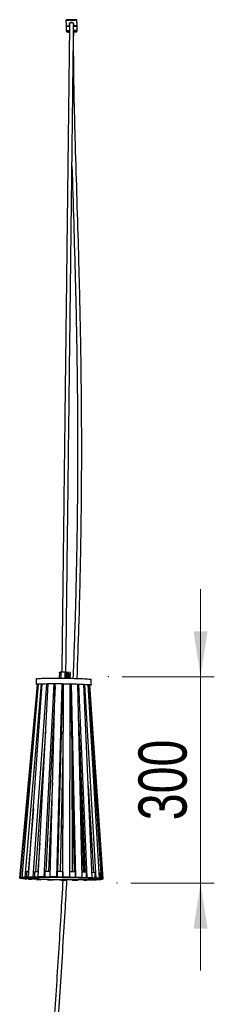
# Model space of a CAD drawing. Header units: millimetres. Extents: x 114 to 274, y -46 to 199.
# Tile 3 of 6: x 116 to 130, y 58 to 129. Entities that reach past the tile are written whole.
import ezdxf

# ---------------------------------------------------------------- set-up
doc = ezdxf.new("R2010")
doc.units = ezdxf.units.MM
doc.header["$PDSIZE"] = -1
doc.styles.add('SLDTEXTSTYLE0', font='TXT', dxfattribs={"width": 0.75})
doc.dimstyles.new('SLDDIMSTYLE0', dxfattribs={"dimtxt": 3.5, "dimasz": 3.302, "dimexe": 0, "dimexo": 0.0625, "dimgap": 0.875, "dimtad": 1, "dimlfac": 20, "dimrnd": 1e-09, "dimzin": 12, "dimdsep": 46, "dimtxsty": 'SLDTEXTSTYLE0', "dimsah": 1, "dimcen": 0.09, "dimadec": 0, "dimazin": 3, "dimtfac": 1, "dimtmove": 0, "dimatfit": 0, "dimfxl": 0, "dimfrac": 2, "dimtolj": 1, "dimtzin": 12, "dimarcsym": 0})

# ---------------------------------------------------------------- blocks, each defined once
blk = doc.blocks.new('_D')
at = {"color": 7, "linetype": 'Continuous', "lineweight": 18}
for p, q in [((128.683, 81.571), (128.683, 87.921)), ((122.977, 81.571), (129.683, 81.571)), ((128.683, 81.571), (128.683, 66.571)), ((123.614, 66.571), (129.683, 66.571)), ((128.683, 66.571), (128.683, 60.221))]:
    blk.add_line(p, q, dxfattribs=at)
for points in [[(128.683, 81.571), (129.191, 84.873), (128.175, 84.873)], [(128.683, 66.571), (128.175, 63.269), (129.191, 63.269)]]:
    blk.add_solid(points, dxfattribs=at)
at = {"color": 7, "linetype": 'Continuous', "lineweight": 18, "insert": (124.171, 71.14), "char_height": 3.5, "attachment_point": 1, "rotation": 90, "style": 'SLDTEXTSTYLE0'}
blk.add_mtext('300', dxfattribs=at)

msp = doc.modelspace()

# ---------------------------------------------------------------- linework, layer by layer
at = {"color": 7, "linetype": 'Continuous', "lineweight": 25}
for p, q in [((118.89551, 129.26949), (118.90558, 128.86993)), ((118.90755, 128.86843), (118.90873, 128.82129)), ((118.91117, 128.82825), (118.91863, 128.53204)), ((118.96847, 128.83725), (118.95625, 128.8298)), ((118.96816, 128.84956), (118.96847, 128.83716)), ((119.12139, 128.82139), (119.15637, 128.82225)), ((119.15283, 128.96362), (119.15281, 128.96147)), ((119.15532, 128.86158), (119.15281, 128.96147)), ((119.15283, 128.96362), (119.15313, 128.96916)), ((119.15409, 128.91368), (119.15283, 128.96362)), ((119.1535, 128.97408), (119.15439, 128.93867)), ((119.15355, 128.97508), (119.15567, 128.89088)), ((119.15565, 128.88938), (119.15604, 128.87402)), ((119.15568, 128.85123), (119.156, 128.83874)), ((119.15757, 128.84893), (119.15596, 128.91283)), ((119.15599, 128.91498), (119.15629, 128.92052)), ((119.15725, 128.86504), (119.15599, 128.91498)), ((119.15673, 128.84504), (119.15641, 128.85753)), ((119.1566, 128.92775), (119.15755, 128.89003)), ((119.15669, 128.92729), (119.15866, 128.84897)), ((119.15684, 128.84095), (119.15673, 128.84504)), ((119.15771, 128.84893), (119.15727, 128.86659)), ((119.15753, 128.88848), (119.15852, 128.84897)), ((119.45271, 128.969), (119.45523, 128.86911)), ((119.45572, 128.85362), (119.4554, 128.8661)), ((119.4561, 128.83653), (119.45626, 128.83028)), ((119.4563, 128.82893), (119.45626, 128.83028)), ((119.64353, 128.87912), (119.64351, 128.88006)), ((119.67098, 128.86419), (119.64353, 128.87912)), ((119.67114, 128.85798), (119.67051, 128.88273)), ((119.67051, 128.88273), (119.67098, 128.86419)), ((119.70532, 128.89007), (119.69526, 129.28963)), ((119.70848, 128.84142), (119.69842, 129.24099)), ((119.70929, 128.55195), (119.70183, 128.84816)), ((119.71245, 128.50331), (119.70499, 128.79952)), ((118.9208, 128.52262), (118.92179, 128.4834)), ((118.99115, 128.4571), (118.98733, 128.45767)), ((118.9943, 128.40846), (118.99049, 128.40902)), ((118.41922, 81.88097), (118.41426, 81.46576)), ((118.81835, 81.89452), (118.5197, 81.88803)), ((118.81895, 81.89929), (118.52305, 81.89287)), ((118.81835, 81.89452), (118.81318, 81.46188)), ((118.81898, 81.89928), (118.81835, 81.89452)), ((119.19375, 81.88131), (118.81835, 81.89452)), ((119.18799, 81.8863), (118.81895, 81.89929)), ((118.94046, 81.80735), (118.93905, 81.80639)), ((118.96336, 81.59749), (119.04178, 81.59473)), ((119.04302, 81.69866), (118.9646, 81.70142)), ((118.99596, 81.82293), (118.99421, 81.82286)), ((119.18773, 81.88631), (119.19375, 81.88131)), ((119.19375, 81.88131), (119.18867, 81.45564)), ((115.5331, 66.95346), (116.82256, 81.01475)), ((115.59307, 66.97022), (116.88253, 81.03151)), ((115.71692, 66.98406), (116.90963, 81.03454)), ((115.92733, 66.99752), (117.12005, 81.048)), ((116.17958, 67.00773), (117.17525, 81.05023)), ((116.51984, 67.01657), (117.51551, 81.05907)), ((116.73855, 81.4163), (116.73377, 81.01658)), ((116.87578, 67.02215), (117.59341, 81.06029)), ((117.31259, 67.0255), (118.03022, 81.06364)), ((118.11771, 80.86465), (117.42994, 67.41057)), ((117.58934, 81.05907), (117.59335, 81.0591)), ((117.59333, 81.05877), (117.58934, 81.05907)), ((117.73739, 67.02591), (118.12319, 81.06373)), ((118.10816, 81.06275), (118.12316, 81.06267)), ((118.12308, 81.0599), (118.10816, 81.06275)), ((118.22798, 67.02345), (118.61378, 81.06127)), ((118.65232, 81.0539), (118.27729, 67.4081)), ((118.65124, 81.0146), (118.68864, 81.01429)), ((118.68874, 81.05956), (118.65698, 67.40404)), ((118.66423, 81.05287), (118.68822, 81.05957)), ((118.68873, 81.05247), (118.66423, 81.05287)), ((118.68006, 67.01865), (118.71271, 81.06022)), ((118.68822, 81.05957), (118.70917, 81.05923)), ((119.00566, 81.50012), (119.01255, 81.5004)), ((119.17641, 67.01062), (119.20907, 81.05219)), ((119.20895, 80.99992), (119.22112, 80.99919)), ((119.20905, 81.04578), (119.27272, 81.04985)), ((119.22015, 81.04357), (119.20905, 81.04388)), ((119.22009, 81.04648), (119.51876, 67.38824)), ((119.27272, 81.04985), (119.29186, 81.04931)), ((119.61151, 67.00107), (119.30429, 81.0501)), ((120.06504, 66.98825), (119.75782, 81.03728)), ((119.75791, 81.03332), (119.80444, 81.03453)), ((119.80444, 81.03453), (119.81991, 81.03384)), ((120.44058, 66.97489), (119.84001, 81.03436)), ((120.80689, 66.95854), (120.20632, 81.01801)), ((120.20645, 81.01492), (120.23136, 81.01512)), ((120.23136, 81.01512), (120.24163, 81.01434)), ((121.0861, 66.94268), (120.26742, 81.01454)), ((121.32933, 66.92441), (120.51066, 80.99626)), ((120.51082, 80.99351), (120.51166, 80.99351)), ((120.51166, 80.99351), (120.51573, 80.99273)), ((121.48488, 66.9076), (120.5447, 80.99259)), ((121.58123, 66.88918), (120.64105, 80.97417)), ((121.5979, 66.87307), (120.6447, 80.97064)), ((120.73349, 80.96882), (120.73826, 81.36854)), ((118.06606, 78.98504), (118.02178, 78.98792)), ((118.02305, 79.01288), (118.06689, 79.01534)), ((118.02325, 79.01672), (118.06698, 79.01851)), ((118.59651, 79.02331), (118.684, 79.02253)), ((119.26897, 78.81094), (119.2447, 79.0062)), ((119.2655, 78.96972), (119.24929, 78.96931)), ((119.81467, 78.43776), (120.28766, 67.36502)), ((117.41467, 77.56369), (116.69427, 67.40353)), ((119.20075, 77.47446), (119.29827, 77.47133)), ((119.84874, 77.64012), (119.82991, 77.74061)), ((119.83519, 77.49926), (119.85484, 77.49737)), ((119.83629, 77.44914), (119.85698, 77.44712)), ((119.89425, 76.5748), (120.14284, 67.37021)), ((118.67752, 76.23479), (118.48765, 67.40606)), ((119.32137, 76.41471), (119.35303, 67.39203)), ((117.9267, 73.91438), (117.63011, 67.41087)), ((119.39154, 67.39118), (119.36725, 74.31694)), ((119.36854, 73.94917), (119.3733, 74.0403)), ((120.52099, 73.65146), (120.88834, 67.33729)), ((119.37233, 72.86888), (119.39978, 72.82936)), ((119.40836, 72.43675), (119.37403, 72.3825)), ((119.40961, 72.37982), (119.37419, 72.33877)), ((116.53212, 71.97981), (116.14237, 67.38853)), ((120.24003, 67.36677), (120.15829, 70.3936)), ((117.00306, 69.51187), (116.86314, 67.40613)), ((115.70708, 67.35735), (115.7023, 66.95763)), ((116.0319, 67.38359), (116.02713, 66.98387)), ((116.60519, 67.40186), (116.60042, 67.00214)), ((117.37082, 67.41037), (117.36605, 67.01065)), ((118.25385, 67.40829), (118.24908, 67.00857)), ((118.67149, 67.40385), (118.66672, 67.00413)), ((119.5698, 67.387), (119.56502, 66.98727)), ((120.37025, 67.36184), (120.36548, 66.96212)), ((120.9945, 67.33084), (120.98973, 66.93112)), ((121.38143, 67.29704), (121.37666, 66.89731)), ((115.59307, 66.97022), (115.5331, 66.95346)), ((115.73165, 66.95025), (115.5331, 66.95346)), ((115.54977, 66.93735), (115.55121, 66.95317)), ((115.64061, 66.9369), (115.54977, 66.93735)), ((115.54977, 66.93735), (115.64612, 66.91893)), ((115.70243, 66.96845), (115.59307, 66.97022)), ((115.64075, 66.95172), (115.64058, 66.93736)), ((115.64247, 66.95169), (115.64234, 66.94087)), ((115.64234, 66.94087), (115.7558, 66.93903)), ((115.80806, 66.91812), (115.64612, 66.91893)), ((115.76988, 66.92542), (115.65773, 66.92598)), ((115.81577, 66.95579), (115.7023, 66.95763)), ((115.92733, 66.99752), (115.71692, 66.98406)), ((115.89833, 66.97893), (115.71692, 66.98406)), ((115.75498, 66.95677), (115.73165, 66.95025)), ((115.75421, 66.91839), (115.75408, 66.90756)), ((115.75408, 66.90756), (115.86623, 66.907)), ((115.75601, 66.95676), (115.7558, 66.93903)), ((115.7558, 66.93903), (115.81577, 66.95579)), ((115.86623, 66.907), (115.76988, 66.92542)), ((115.81685, 66.98124), (115.81672, 66.97041)), ((115.81672, 66.97041), (115.92039, 66.96748)), ((115.99763, 66.8928), (115.89778, 66.89203)), ((116.02717, 66.98717), (115.89833, 66.97893)), ((115.92039, 66.96748), (116.1308, 66.98094)), ((115.92054, 66.98036), (115.92039, 66.96748)), ((116.02726, 66.99469), (115.92733, 66.99752)), ((115.93239, 66.8923), (116.04491, 66.88385)), ((116.24087, 66.87452), (115.99763, 66.8928)), ((116.1308, 66.98094), (116.02713, 66.98387)), ((116.11015, 66.88435), (116.04491, 66.88385)), ((116.14112, 66.88202), (116.14102, 66.87376)), ((116.14102, 66.87376), (116.24087, 66.87452)), ((116.51984, 67.01657), (116.17958, 67.00773)), ((116.3261, 67.00119), (116.17958, 67.00773)), ((116.26028, 67.00413), (116.26015, 66.9933)), ((116.26015, 66.9933), (116.34389, 66.98956)), ((116.60049, 67.00832), (116.3261, 67.00119)), ((116.34404, 67.00166), (116.34389, 66.98956)), ((116.34389, 66.98956), (116.68416, 66.9984)), ((116.47674, 66.86113), (116.39895, 66.85911)), ((116.84305, 66.84478), (116.47674, 66.86113)), ((116.60055, 67.01296), (116.51984, 67.01657)), ((116.68416, 66.9984), (116.60042, 67.00214)), ((116.76533, 66.84825), (116.76527, 66.84276)), ((116.76527, 66.84276), (116.84305, 66.84478)), ((117.31259, 67.0255), (116.87578, 67.02215)), ((116.97308, 67.01484), (116.87578, 67.02215)), ((116.92937, 67.01812), (116.92924, 67.00729)), ((116.92924, 67.00729), (116.98485, 67.00312)), ((117.36614, 67.01785), (116.97308, 67.01484)), ((116.98499, 67.01493), (116.98485, 67.00312)), ((116.98485, 67.00312), (117.42165, 67.00647)), ((117.16029, 66.83349), (117.11219, 66.83042)), ((117.61382, 66.82068), (117.16029, 66.83349)), ((117.36618, 67.02147), (117.31259, 67.0255)), ((117.42165, 67.00647), (117.36605, 67.01065)), ((117.56577, 66.82204), (117.56572, 66.8176)), ((117.56572, 66.8176), (117.61382, 66.82068)), ((117.77593, 67.01854), (117.73739, 67.02591)), ((118.22798, 67.02345), (117.73739, 67.02591)), ((117.75862, 67.02185), (117.75849, 67.01103)), ((117.75849, 67.01103), (117.78051, 67.00681)), ((118.24917, 67.01617), (117.77593, 67.01854)), ((117.78065, 67.01852), (117.78051, 67.00681)), ((117.78051, 67.00681), (118.2711, 67.00436)), ((117.98138, 66.81261), (117.96767, 66.80878)), ((118.47774, 66.80458), (117.98138, 66.81261)), ((118.24921, 67.01939), (118.22798, 67.02345)), ((118.2711, 67.00436), (118.24908, 67.00857)), ((118.46408, 66.8048), (118.46403, 66.80075)), ((118.46403, 66.80075), (118.47774, 66.80458)), ((118.66672, 67.00413), (118.65301, 67.0003)), ((118.65301, 67.0003), (119.14936, 66.99227)), ((119.15243, 67.00391), (118.66681, 67.01177)), ((118.66684, 67.01495), (118.68006, 67.01865)), ((119.17641, 67.01062), (118.68006, 67.01865)), ((119.35023, 66.79806), (118.85964, 66.80052)), ((118.85964, 66.80052), (118.88166, 66.79631)), ((118.88171, 66.80041), (118.88166, 66.79631)), ((119.1495, 67.00396), (119.14936, 66.99227)), ((119.14936, 66.99227), (119.16307, 66.9961)), ((119.15243, 67.00391), (119.17641, 67.01062)), ((119.1632, 67.00692), (119.16307, 66.9961)), ((119.37226, 66.79385), (119.35023, 66.79806)), ((119.56502, 66.98727), (119.51692, 66.9842)), ((119.51692, 66.9842), (119.97045, 66.97138)), ((119.98088, 66.98287), (119.56511, 66.99462)), ((119.56515, 66.9981), (119.61151, 67.00107)), ((120.06504, 66.98825), (119.61151, 67.00107)), ((120.1459, 66.80176), (119.70909, 66.79841)), ((119.70909, 66.79841), (119.76469, 66.79423)), ((119.76475, 66.79883), (119.76469, 66.79423)), ((119.9706, 66.98316), (119.97045, 66.97138)), ((119.97045, 66.97138), (120.01855, 66.97446)), ((119.98088, 66.98287), (120.06504, 66.98825)), ((120.01868, 66.98529), (120.01855, 66.97446)), ((120.2015, 66.79758), (120.1459, 66.80176)), ((120.36548, 66.96212), (120.2877, 66.9601)), ((120.2877, 66.9601), (120.65401, 66.94375)), ((120.67078, 66.95501), (120.36556, 66.96863)), ((120.36561, 66.97294), (120.44058, 66.97489)), ((120.80689, 66.95854), (120.44058, 66.97489)), ((120.78685, 66.81531), (120.44659, 66.80648)), ((120.44659, 66.80648), (120.53033, 66.80274)), ((120.5304, 66.80865), (120.53033, 66.80274)), ((120.60004, 66.81046), (120.61116, 66.80997)), ((120.61116, 66.80997), (120.79798, 66.81482)), ((120.65415, 66.95575), (120.65401, 66.94375)), ((120.65401, 66.94375), (120.73179, 66.94577)), ((120.67078, 66.95501), (120.80689, 66.95854)), ((120.73192, 66.9566), (120.73179, 66.94577)), ((120.87059, 66.81158), (120.78685, 66.81531)), ((120.98973, 66.93112), (120.88987, 66.93035)), ((120.88987, 66.93035), (121.13311, 66.91207)), ((121.15461, 66.92307), (120.98978, 66.93545)), ((120.98985, 66.94195), (121.0861, 66.94268)), ((121.21035, 66.8374), (120.99994, 66.82394)), ((120.99994, 66.82394), (121.10361, 66.82101)), ((121.32933, 66.92441), (121.0861, 66.94268)), ((121.10373, 66.83058), (121.10361, 66.82101)), ((121.1174, 66.83145), (121.20367, 66.82901)), ((121.13326, 66.92467), (121.13311, 66.91207)), ((121.13311, 66.91207), (121.23296, 66.91284)), ((121.15461, 66.92307), (121.32933, 66.92441)), ((121.20367, 66.82901), (121.29662, 66.83496)), ((121.31403, 66.83447), (121.21035, 66.8374)), ((121.23309, 66.92367), (121.23296, 66.91284)), ((121.37666, 66.89731), (121.26451, 66.89788)), ((121.26451, 66.89788), (121.36087, 66.87946)), ((121.37494, 66.86584), (121.31498, 66.84909)), ((121.31498, 66.84909), (121.42844, 66.84725)), ((121.385, 66.89016), (121.34681, 66.89746)), ((121.35161, 66.85932), (121.53793, 66.85631)), ((121.36105, 66.89474), (121.36087, 66.87946)), ((121.36087, 66.87946), (121.47301, 66.87889)), ((121.36694, 66.83945), (121.41408, 66.84247)), ((121.48841, 66.86401), (121.37494, 66.86584)), ((121.37679, 66.90814), (121.48488, 66.9076)), ((121.385, 66.89016), (121.58123, 66.88918)), ((121.39743, 66.84294), (121.41408, 66.84247)), ((121.41408, 66.84247), (121.41392, 66.84511)), ((121.42857, 66.85808), (121.42844, 66.84725)), ((121.47314, 66.88972), (121.47301, 66.87889)), ((121.58123, 66.88918), (121.48488, 66.9076)), ((121.49016, 66.86751), (121.49043, 66.88963)), ((121.49025, 66.87481), (121.5979, 66.87307)), ((121.53793, 66.85631), (121.5979, 66.87307))]:
    msp.add_line(p, q, dxfattribs=at)
at = {"color": 1, "linetype": 'Continuous', "lineweight": 25}
for p, q in [((118.5197, 81.88803), (118.51465, 81.46505)), ((118.94172, 81.69447), (119.04302, 81.69866)), ((118.95907, 81.70119), (118.9646, 81.70142)), ((118.64594, 80.82185), (118.68819, 80.82147)), ((119.20851, 80.80974), (119.22528, 80.80909))]:
    msp.add_line(p, q, dxfattribs=at)
at = {"color": 7, "linetype": 'Continuous', "lineweight": 25, "flags": 128}
for points in [[(119.29558, 129.29536), (119.20961, 129.29283), (119.12766, 129.28968), (119.05355, 129.28606), (118.99074, 129.28213), (118.94218, 129.27808), (118.91014, 129.27411), (118.89611, 129.27038), (118.90075, 129.26709), (118.92385, 129.26437), (118.96431, 129.26237), (119.02026, 129.26117), (119.08907, 129.26083), (119.16753, 129.26137), (119.25197, 129.26276), (119.33843, 129.26493), (119.42289, 129.26779), (119.50138, 129.27119), (119.57024, 129.27499), (119.62625, 129.279), (119.66679, 129.28304), (119.68996, 129.28691), (119.69469, 129.29044), (119.68074, 129.29347), (119.64877, 129.29584), (119.60028, 129.29745), (119.53753, 129.29822), (119.46346, 129.29812), (119.38153, 129.29715), (119.29558, 129.29536)], [(118.90873, 128.82129), (118.91104, 128.81967), (118.91139, 128.81955)], [(118.96225, 128.83723), (118.95731, 128.83674), (118.92563, 128.83281), (118.91176, 128.82913), (118.91635, 128.82587), (118.93918, 128.82319), (118.97919, 128.82121), (119.0345, 128.82003), (119.10253, 128.81969), (119.1528, 128.81994)], [(119.29535, 129.27659), (119.26666, 129.2761), (119.24235, 129.27613), (119.22611, 129.27668), (119.22041, 129.27767), (119.22613, 129.27895), (119.2424, 129.28032), (119.26673, 129.28157), (119.29542, 129.28252), (119.32411, 129.28302), (119.34843, 129.28298), (119.36467, 129.28243), (119.37036, 129.28144), (119.36464, 129.28016), (119.34838, 129.27879), (119.32405, 129.27754), (119.29535, 129.27659)], [(119.45631, 128.82751), (119.51016, 128.82993), (119.57824, 128.83369), (119.63361, 128.83765), (119.67369, 128.84164), (119.6966, 128.84547), (119.70126, 128.84896), (119.68747, 128.85195), (119.66759, 128.85364)], [(119.69653, 129.23939), (119.69784, 129.2418), (119.69645, 129.24249)], [(119.70208, 128.83843), (119.70614, 128.83964), (119.70848, 128.84142)], [(119.7031, 128.79793), (119.70442, 128.80032), (119.70302, 128.80101)], [(119.64438, 128.4742), (119.63685, 128.47282), (119.63451, 128.47247)], [(119.64753, 128.42556), (119.64001, 128.42418), (119.63767, 128.42383)], [(118.42985, 81.88374), (118.42783, 81.88418), (118.42558, 81.8869), (118.44149, 81.88934), (118.47467, 81.89136), (118.52321, 81.89286)], [(118.85303, 81.65336), (118.86104, 81.70869), (118.88297, 81.75808), (118.91666, 81.79671), (118.95883, 81.82078), (119.00534, 81.82795), (119.05163, 81.81752), (119.09319, 81.79049), (119.12593, 81.74953), (119.14666, 81.69864), (119.15335, 81.64279), (119.14534, 81.58747), (119.12341, 81.53807), (119.08971, 81.49945), (119.04755, 81.47537), (119.00104, 81.4682), (118.95474, 81.47864), (118.91319, 81.50566), (118.88044, 81.54662), (118.85971, 81.59752), (118.85303, 81.65336)], [(118.85444, 81.6531), (118.86167, 81.59604), (118.88394, 81.5446), (118.91883, 81.50437), (118.96257, 81.4797), (119.01041, 81.47326), (119.05716, 81.48575), (119.09777, 81.51582), (119.12783, 81.56021), (119.14409, 81.61411), (119.14477, 81.67168), (119.12982, 81.72668), (119.1201, 81.74603)], [(118.9646, 81.70142), (118.94795, 81.69805), (118.93374, 81.68728), (118.92414, 81.67075), (118.9206, 81.65098), (118.92366, 81.63098), (118.93287, 81.61379), (118.9468, 81.60203), (118.96336, 81.59749)], [(119.04178, 81.59473), (119.05842, 81.59811), (119.07263, 81.60887), (119.08224, 81.6254), (119.08578, 81.64517), (119.08271, 81.66517), (119.07351, 81.68236), (119.05957, 81.69412), (119.04302, 81.69866)], [(116.82075, 80.99498), (116.81866, 80.99524), (116.77309, 81.00219), (116.74475, 81.00905), (116.7339, 81.01577), (116.74061, 81.02228), (116.76484, 81.02854), (116.80637, 81.03448), (116.86484, 81.04005), (116.93974, 81.04521), (117.03039, 81.0499), (117.13602, 81.0541), (117.25568, 81.05775), (117.38834, 81.06083), (117.53281, 81.06331), (117.68784, 81.06518), (117.85206, 81.0664), (118.02403, 81.06698), (118.20223, 81.0669), (118.3851, 81.06618), (118.57104, 81.0648), (118.7584, 81.0628), (118.94555, 81.06017), (119.13083, 81.05696), (119.31262, 81.05318), (119.48933, 81.04886), (119.65939, 81.04406), (119.82132, 81.0388), (119.97369, 81.03314), (120.11516, 81.02712), (120.2445, 81.0208), (120.36055, 81.01423), (120.46231, 81.00748), (120.54887, 81.00059), (120.61948, 80.99363), (120.67352, 80.98667), (120.71051, 80.97976), (120.73013, 80.97296), (120.73221, 80.96634), (120.71672, 80.95995), (120.6838, 80.95384), (120.64614, 80.94931)], [(116.73855, 81.4163), (116.74539, 81.42201), (116.76962, 81.42826), (116.81115, 81.4342), (116.86962, 81.43978), (116.94451, 81.44493), (117.03517, 81.44963), (117.14079, 81.45382), (117.26046, 81.45747), (117.39311, 81.46056), (117.53759, 81.46304), (117.69261, 81.4649), (117.85683, 81.46613), (118.0288, 81.4667), (118.207, 81.46663), (118.38987, 81.4659), (118.57581, 81.46453), (118.76317, 81.46252), (118.95032, 81.4599), (119.1356, 81.45668), (119.3174, 81.4529), (119.4941, 81.44859), (119.66417, 81.44378), (119.8261, 81.43852), (119.97847, 81.43286), (120.11994, 81.42684), (120.24927, 81.42052), (120.36532, 81.41396), (120.46708, 81.4072), (120.55364, 81.40031), (120.62426, 81.39336), (120.6783, 81.38639), (120.71529, 81.37948), (120.73491, 81.37269), (120.73826, 81.36854)], [(118.06614, 78.9882), (118.05869, 78.98874), (118.02197, 78.99176)], [(118.59646, 79.02153), (118.63647, 79.02123), (118.684, 79.02077)], [(119.20432, 79.01031), (119.25423, 79.00822), (119.26467, 79.00774)], [(119.20432, 79.00803), (119.2589, 79.00551), (119.26472, 79.00522)], [(119.26556, 78.9672), (119.2535, 78.96694), (119.24959, 78.96686)], [(118.58368, 78.55652), (118.65492, 78.55603), (118.68292, 78.55576)], [(119.20323, 78.54017), (119.24926, 78.53673), (119.27503, 78.5341)], [(118.02293, 77.41594), (117.97606, 77.4176), (117.94157, 77.41888)], [(118.02308, 77.42118), (117.95374, 77.42395), (117.94185, 77.42446)], [(117.94185, 77.42446), (117.95374, 77.42395), (118.02308, 77.42118)], [(117.94488, 77.48377), (117.99258, 77.48461), (118.02483, 77.48509)], [(118.02483, 77.48509), (117.99258, 77.48461), (117.94488, 77.48377)], [(117.94517, 77.48935), (117.94926, 77.48941), (118.02498, 77.49032)], [(117.94772, 77.53934), (117.94985, 77.53937), (118.02635, 77.5403)], [(118.68023, 77.40128), (118.67072, 77.4014), (118.55198, 77.40309)], [(118.68024, 77.40561), (118.59538, 77.40677), (118.5521, 77.40744)], [(118.5521, 77.40744), (118.59538, 77.40677), (118.68024, 77.40561)], [(118.55427, 77.48616), (118.64568, 77.48533), (118.68043, 77.48495)], [(118.68043, 77.48495), (118.64568, 77.48533), (118.55427, 77.48616)], [(118.55439, 77.49052), (118.63775, 77.48975), (118.68044, 77.48928)], [(118.55576, 77.54048), (118.63834, 77.53971), (118.68055, 77.53925)], [(119.29984, 77.39946), (119.24366, 77.39909), (119.20057, 77.39889)], [(119.29973, 77.4045), (119.27364, 77.40424), (119.20058, 77.40369)], [(119.20058, 77.40369), (119.27364, 77.40424), (119.29973, 77.4045)], [(119.20076, 77.47925), (119.21387, 77.47889), (119.29816, 77.47638)], [(119.20088, 77.52923), (119.21447, 77.52885), (119.29706, 77.52639)], [(119.85834, 77.41548), (119.84167, 77.41422), (119.83706, 77.4139)], [(119.3722, 72.9042), (119.39809, 72.87578), (119.39878, 72.87494)], [(119.37235, 72.86145), (119.38479, 72.84423), (119.39998, 72.82016)], [(119.37247, 72.82726), (119.38351, 72.80792), (119.40106, 72.77047)], [(119.40724, 72.48804), (119.40289, 72.4764), (119.37391, 72.41743)], [(119.40602, 72.423), (119.39916, 72.41137), (119.37406, 72.37507)], [(115.65773, 66.92598), (115.65254, 66.92788), (115.64829, 66.92976), (115.64496, 66.93164), (115.64257, 66.9335), (115.64111, 66.93536), (115.64058, 66.93721), (115.64099, 66.93904), (115.64234, 66.94087)], [(117.47753, 66.83287), (117.28762, 66.83858), (117.10644, 66.84473), (116.93522, 66.85127), (116.77513, 66.85816), (116.62728, 66.86535), (116.49267, 66.87279), (116.37221, 66.88044), (116.26674, 66.88824), (116.17696, 66.89613), (116.10351, 66.90407), (116.04687, 66.912), (116.00743, 66.91986), (115.98547, 66.9276), (115.98113, 66.93517), (115.99444, 66.94252), (116.02532, 66.94959), (116.07354, 66.95634), (116.13879, 66.96273), (116.22062, 66.9687), (116.31846, 66.97422), (116.43165, 66.97924), (116.55941, 66.98375), (116.70088, 66.9877), (116.85509, 66.99106), (117.02098, 66.99382), (117.19741, 66.99596), (117.38319, 66.99745), (117.57705, 66.9983), (117.77766, 66.9985), (117.98365, 66.99803), (118.19361, 66.99692), (118.40612, 66.99516), (118.61971, 66.99276), (118.83293, 66.98975), (119.04432, 66.98614), (119.25244, 66.98196), (119.45587, 66.97724), (119.65321, 66.972), (119.84312, 66.9663), (120.02431, 66.96015), (120.19553, 66.95361), (120.35561, 66.94672), (120.50346, 66.93953), (120.63808, 66.93208), (120.75853, 66.92444), (120.86401, 66.91664), (120.95378, 66.90874), (121.02724, 66.90081), (121.08388, 66.89288), (121.12331, 66.88502), (121.14528, 66.87727), (121.14962, 66.8697), (121.1363, 66.86236), (121.10543, 66.85528), (121.0572, 66.84853), (120.99195, 66.84215), (120.91013, 66.83618), (120.81229, 66.83066), (120.6991, 66.82563), (120.57133, 66.82113), (120.42986, 66.81718), (120.27566, 66.81381), (120.10977, 66.81105), (119.93333, 66.80892), (119.74755, 66.80742), (119.55369, 66.80657), (119.35308, 66.80638), (119.14709, 66.80684), (118.93713, 66.80796), (118.72463, 66.80972), (118.51104, 66.81211), (118.29782, 66.81513), (118.08642, 66.81873), (117.8783, 66.82291), (117.67488, 66.82764), (117.47753, 66.83287)], [(121.47301, 66.87889), (121.4782, 66.877), (121.48246, 66.87512), (121.48579, 66.87324), (121.48818, 66.87137), (121.48964, 66.86951), (121.49016, 66.86767), (121.48975, 66.86583), (121.48841, 66.86401)]]:
    msp.add_lwpolyline(points, dxfattribs=at)
at = {"color": 7, "linetype": 'Continuous', "lineweight": 25}
for centre, radius, start, end in [((119.07126, 130.08641), 1.22772, 262.2440795, 273.9260728), ((119.47739, 130.10755), 1.23863, 268.9747911, 280.6040055), ((118.49405, 81.53484), 0.35412, 85.8468415, 102.2006023), ((119.02728, 81.65903), 0.17295, 120.5062016, 181.9636997), ((118.91265, 81.64109), 0.05566, 312.8584353, 63.6681561), ((118.99702, 81.6924), 0.13051, 52.106524, 90.0751266), ((115.87652, 66.25375), 1.11653, 96.5533646, 98.7285782), ((116.70002, 53.69141), 13.70847, 92.0621006, 92.7935507), ((117.39454, 27.50018), 39.90949, 90.7165609, 91.1332956), ((117.63289, -1.14227), 68.55314, 89.9038236, 90.2190338), ((117.58257, -15.39562), 82.80663, 89.246533, 89.5355209), ((117.74976, -6.38435), 73.7938, 88.5867263, 88.8915408), ((118.52248, 20.27795), 47.12014, 87.7526216, 88.1342189), ((119.82123, 48.90327), 18.46489, 86.3569361, 86.9910717), ((121.03438, 64.6793), 2.64064, 82.4479411, 84.0711733), ((115.9496, 65.26288), 1.71269, 94.4499665, 98.3020743), ((116.19174, 70.28494), 3.40562, 262.6164652, 265.0483033), ((116.72541, 52.61762), 14.38321, 91.8536733, 92.7826994), ((117.37957, 86.40003), 19.56551, 266.3705999, 267.1271637), ((117.39847, 26.6111), 40.39892, 90.6654942, 91.131908), ((118.62818, 114.33094), 47.52471, 267.753496, 268.1720126), ((117.62843, -1.67187), 68.68302, 89.8915081, 90.2188819), ((119.38727, 140.65376), 73.85862, 268.5867934, 268.8986832), ((117.5778, -15.79534), 82.80663, 89.246533, 89.5355209), ((119.55294, 149.60022), 82.80663, 269.246533, 269.5355209), ((117.74348, -6.84888), 73.85862, 88.5867934, 88.8986832), ((119.50231, 135.47675), 68.68302, 269.8915081, 270.2188819), ((118.50256, 19.47394), 47.52471, 87.753496, 88.1720126), ((119.73228, 107.19377), 40.39892, 270.6654942, 271.131908), ((119.75118, 47.40485), 19.56551, 86.3705999, 87.1271637), ((120.40534, 81.18726), 14.38321, 271.8536733, 272.7826994), ((120.939, 63.51994), 3.40562, 82.6164652, 85.0483033), ((121.18114, 68.54199), 1.71269, 274.4499665, 278.3020743)]:
    msp.add_arc(centre, radius, start, end, dxfattribs=at)
at = {"color": 1, "linetype": 'Continuous', "lineweight": 25}
for centre, radius, start, end in [((119.08929, 130.05806), 1.53553, 263.6187728, 272.1852876), ((119.11247, 130.04174), 1.58928, 265.6218251, 271.2971832), ((119.11412, 129.96871), 1.56484, 265.6085294, 271.2213983), ((119.37997, 130.8225), 2.41247, 271.7047946, 276.1319536), ((119.4883, 129.66658), 1.13632, 268.1735486, 281.2145012), ((119.37936, 130.84339), 2.38461, 271.7598462, 276.1422686), ((119.68965, 128.54384), 0.0465, 268.6865049, 299.3613246), ((118.52399, 81.88864), 0.00433, 102.6203771, 187.971426)]:
    msp.add_arc(centre, radius, start, end, dxfattribs=at)
at = {"color": 7, "linetype": 'Continuous', "lineweight": 25}
for points, knots in [([(119.15632, 128.95149), (119.15585, 128.91235), (119.15482, 128.82583), (119.15253, 128.6341), (119.14968, 128.39557), (119.14645, 128.12502), (119.1432, 127.85243), (119.14006, 127.58939), (119.13666, 127.30527), (119.13301, 126.99928), (119.12897, 126.66128), (119.12493, 126.32234), (119.1208, 125.977), (119.11663, 125.62761), (119.11052, 125.11613), (119.10241, 124.43716), (119.09165, 123.53611), (119.08019, 122.57582), (119.06804, 121.55838), (119.05269, 120.27293), (119.03409, 118.71553), (119.01229, 116.88994), (118.98799, 114.85508), (118.96122, 112.61379), (118.93198, 110.16473), (118.90274, 107.71585), (118.86559, 104.6055), (118.82055, 100.83364), (118.76762, 96.40099), (118.72767, 93.05551), (118.70069, 90.79638), (118.6867, 89.62504), (118.67283, 88.46357), (118.65927, 87.32761), (118.64919, 86.48373), (118.64251, 85.92389), (118.63904, 85.63356), (118.63544, 85.33237), (118.6315, 85.00235), (118.62702, 84.6273), (118.62198, 84.20531), (118.61643, 83.7401), (118.60984, 83.1882), (118.60244, 82.56862), (118.59705, 82.11763), (118.59439, 81.89441)], [0, 0, 0, 0, 0.00481739, 0.010647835, 0.01764474, 0.024540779, 0.031178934, 0.037390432, 0.043014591, 0.050737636, 0.058091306, 0.065566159, 0.073121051, 0.080715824, 0.088311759, 0.106252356, 0.124396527, 0.145931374, 0.167382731, 0.188958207, 0.227317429, 0.265770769, 0.304108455, 0.355546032, 0.40691135, 0.458273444, 0.509671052, 0.602653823, 0.695644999, 0.788652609, 0.813228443, 0.837842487, 0.862380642, 0.886334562, 0.909341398, 0.915494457, 0.921570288, 0.927614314, 0.934450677, 0.942340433, 0.951218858, 0.961008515, 0.971617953, 0.985952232, 1, 1, 1, 1]), ([(118.89444, 81.89663), (118.89531, 81.96975), (118.8984, 82.2283), (118.90348, 82.65403), (118.90909, 83.12345), (118.91371, 83.51044), (118.91751, 83.82856), (118.92109, 84.12887), (118.92464, 84.42577), (118.92821, 84.72449), (118.93707, 85.46722), (118.95131, 86.65957), (118.97608, 88.73319), (119.00607, 91.24511), (119.04345, 94.37542), (119.08305, 97.69152), (119.12487, 101.1934), (119.16224, 104.32312), (119.19519, 107.08195), (119.2237, 109.46922), (119.25221, 111.8568), (119.28072, 114.24422), (119.30565, 116.33196), (119.32701, 118.12105), (119.34479, 119.60964), (119.36256, 121.09764), (119.3783, 122.41644), (119.39198, 123.56183), (119.40347, 124.52375), (119.4119, 125.22986), (119.41737, 125.68742), (119.42001, 125.90927), (119.42277, 126.13998), (119.42583, 126.39613), (119.42935, 126.69095), (119.4333, 127.02206), (119.43756, 127.37838), (119.44196, 127.74666), (119.44595, 128.08085), (119.44941, 128.37064), (119.45225, 128.60868), (119.45465, 128.80973), (119.45578, 128.90473), (119.4563, 128.9476)], [0, 0, 0, 0, 0.004602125, 0.016273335, 0.026795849, 0.034147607, 0.040631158, 0.046819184, 0.053049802, 0.059318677, 0.065621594, 0.099800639, 0.134372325, 0.196154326, 0.257929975, 0.331430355, 0.404899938, 0.478355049, 0.528417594, 0.578541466, 0.628617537, 0.678721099, 0.728881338, 0.760162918, 0.791556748, 0.822867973, 0.854273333, 0.875190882, 0.895791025, 0.915802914, 0.920675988, 0.925486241, 0.930249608, 0.935756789, 0.942309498, 0.949744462, 0.957866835, 0.966453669, 0.975263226, 0.981873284, 0.988388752, 0.994760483, 1, 1, 1, 1]), ([(118.94089, 128.86437), (118.94546, 128.86189), (118.95459, 128.85693), (118.96372, 128.85197), (118.96829, 128.84949)], [0, 0, 0, 0, 0.50001072, 1, 1, 1, 1]), ([(118.94301, 128.86444), (118.94517, 128.86366), (118.94788, 128.86269), (118.97998, 128.86293), (118.98639, 128.86298)], [0, 0, 0, 0, 0.80040711, 1, 1, 1, 1]), ([(118.96856, 128.83717), (118.97365, 128.8366), (118.98385, 128.83545), (119.05637, 128.83595), (119.1249, 128.83787), (119.156, 128.83874)], [0, 0, 0, 0, 0.35244324, 0.70618992, 1, 1, 1, 1]), ([(118.96999, 128.84956), (118.97484, 128.84903), (118.98491, 128.84794), (119.05613, 128.84844), (119.12461, 128.85036), (119.15568, 128.85123)], [0, 0, 0, 0, 0.33643907, 0.6989285, 1, 1, 1, 1]), ([(119.15281, 128.96147), (119.15298, 128.96944), (119.15332, 128.98563), (119.15873, 129.00911), (119.16759, 129.03145), (119.17997, 129.05205), (119.19585, 129.07074), (119.21497, 129.08685), (119.23711, 129.09987), (119.26105, 129.10888), (119.2862, 129.11375), (119.31084, 129.11441), (119.33502, 129.11115), (119.35776, 129.10436), (119.37929, 129.09402), (119.3991, 129.08031), (119.41684, 129.06315), (119.43174, 129.04289), (119.44314, 129.01986), (119.45075, 128.99501), (119.45206, 128.97759), (119.45271, 128.969)], [0, 0, 0, 0, 0.0503139, 0.10216102, 0.15245573, 0.20409203, 0.25666331, 0.3106571, 0.3648942, 0.42084072, 0.4727061, 0.52623643, 0.57562224, 0.62640527, 0.67657725, 0.72805177, 0.78112963, 0.83567642, 0.88980043, 0.94567284, 1, 1, 1, 1]), ([(119.15596, 128.91283), (119.15599, 128.92083), (119.15603, 128.93332), (119.15904, 128.94529), (119.16012, 128.94958)], [0, 0, 0, 0, 0.64123614, 1, 1, 1, 1]), ([(119.15641, 128.85753), (119.15635, 128.86026), (119.15626, 128.86436), (119.15613, 128.86987), (119.15607, 128.87264), (119.15604, 128.87402)], [0, 0, 0, 0, 0.49999539, 0.74999721, 1, 1, 1, 1]), ([(119.15636, 128.95456), (119.15636, 128.95481), (119.15643, 128.95948), (119.15697, 128.96829), (119.15883, 128.98091), (119.16168, 128.99305), (119.16562, 129.0052), (119.17058, 129.01697), (119.17657, 129.02833), (119.18334, 129.03892), (119.19118, 129.04916), (119.20506, 129.06438), (119.22159, 129.07739), (119.24634, 129.09101), (119.26597, 129.09797), (119.29003, 129.10228), (119.30658, 129.10315), (119.32309, 129.102), (119.33552, 129.10009), (119.3479, 129.09708), (119.35977, 129.09312), (119.37153, 129.08807), (119.38289, 129.08199), (119.39381, 129.07485), (119.40388, 129.06697), (119.41346, 129.05805), (119.42222, 129.04833), (119.43014, 129.03779), (119.43698, 129.02689), (119.44291, 129.01517), (119.44688, 129.00588), (119.44854, 129.0003), (119.44889, 128.99911)], [0, 0, 0, 0, 0.00184123, 0.03377286, 0.06377712, 0.09397821, 0.12378606, 0.15584294, 0.18583953, 0.21604058, 0.24583375, 0.27797758, 0.3629407, 0.39325272, 0.47745669, 0.50757188, 0.56464376, 0.59290143, 0.6234688, 0.65273222, 0.68221338, 0.71125837, 0.7427755, 0.7729714, 0.80339509, 0.83336187, 0.86590658, 0.89660429, 0.92752613, 0.95799846, 0.99100655, 1, 1, 1, 1]), ([(119.45572, 128.85362), (119.48683, 128.85602), (119.55541, 128.86132), (119.6281, 128.87039), (119.63839, 128.87621), (119.64353, 128.87912)], [0, 0, 0, 0, 0.29342761, 0.64671381, 1, 1, 1, 1]), ([(119.4561, 128.83653), (119.45607, 128.83796), (119.45601, 128.84082), (119.45588, 128.84652), (119.45578, 128.85078), (119.45572, 128.85362)], [0, 0, 0, 0, 0.24999879, 0.49999758, 1, 1, 1, 1]), ([(119.4561, 128.83653), (119.4941, 128.83932), (119.5733, 128.84515), (119.65429, 128.85501), (119.66542, 128.86113), (119.67098, 128.86419)], [0, 0, 0, 0, 0.31565266, 0.65782633, 1, 1, 1, 1]), ([(119.45626, 128.83028), (119.49477, 128.83309), (119.57501, 128.83895), (119.64761, 128.84858), (119.6804, 128.85531), (119.67107, 128.85797), (119.67103, 128.85798)], [0, 0, 0, 0, 0.31525497, 0.65699753, 0.99874009, 1, 1, 1, 1]), ([(119.64994, 128.84387), (119.65191, 128.84508), (119.65832, 128.84899), (119.66474, 128.8529), (119.66918, 128.85561)], [0, 0, 0, 0, 0.308140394, 1, 1, 1, 1]), ([(118.9191, 128.531), (118.92018, 128.52209), (118.9222, 128.50554), (118.93476, 128.48584), (118.9488, 128.47265), (118.96235, 128.46486), (118.97362, 128.46068), (118.98423, 128.45804), (118.99029, 128.4572), (118.99416, 128.45666)], [0, 0, 0, 0, 0.177986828, 0.330685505, 0.460605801, 0.574778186, 0.677495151, 0.79457585, 1, 1, 1, 1]), ([(118.92225, 128.48236), (118.92334, 128.47345), (118.92536, 128.4569), (118.93792, 128.4372), (118.95196, 128.42401), (118.96551, 128.41622), (118.97678, 128.41203), (118.98738, 128.4094), (118.99345, 128.40856), (118.99731, 128.40802)], [0, 0, 0, 0, 0.17798683, 0.3306855, 0.4606058, 0.57477819, 0.67749515, 0.79457585, 1, 1, 1, 1]), ([(118.99232, 128.45689), (119.02482, 128.45172), (119.07729, 128.44338), (119.13009, 128.43889), (119.15018, 128.43718)], [0, 0, 0, 0, 0.61944025, 1, 1, 1, 1]), ([(118.99547, 128.40824), (119.02798, 128.40307), (119.07921, 128.39491), (119.13076, 128.39051), (119.1496, 128.38889)], [0, 0, 0, 0, 0.63440325, 1, 1, 1, 1]), ([(119.44966, 128.39191), (119.44994, 128.39194), (119.48403, 128.39525), (119.54957, 128.40493), (119.61344, 128.41944), (119.6438, 128.42634)], [0, 0, 0, 0, 0.00432399, 0.52671733, 1, 1, 1, 1]), ([(119.45025, 128.44105), (119.48333, 128.44526), (119.54728, 128.45338), (119.61026, 128.46795), (119.64065, 128.47498)], [0, 0, 0, 0, 0.51744897, 1, 1, 1, 1]), ([(119.70947, 81.43538), (119.75665, 82.70607), (119.86037, 85.50018), (119.96711, 89.81962), (120.03464, 94.39302), (120.05003, 98.96742), (120.01575, 103.54232), (119.93488, 108.11735), (119.82186, 112.5094), (119.69303, 116.71873), (119.60071, 119.69876), (119.54791, 121.63139), (119.52567, 122.502), (119.50621, 123.3396), (119.4931, 123.97859), (119.48441, 124.4531), (119.4785, 124.80131), (119.4723, 125.20935), (119.46625, 125.67597), (119.46096, 126.19565), (119.45704, 126.76548), (119.45554, 127.38226), (119.45625, 127.93049), (119.45949, 128.27278), (119.46064, 128.39346)], [0, 0, 0, 0, 0.08121592, 0.17858509, 0.27596388, 0.37335188, 0.4707522, 0.56817122, 0.66560567, 0.75136834, 0.83715223, 0.85603443, 0.87485357, 0.89277765, 0.90954721, 0.91567479, 0.9230908, 0.93179055, 0.94173972, 0.95289716, 0.96498445, 0.97813661, 0.99229156, 1, 1, 1, 1]), ([(119.62923, 128.47157), (119.63368, 128.47226), (119.64224, 128.47358), (119.65374, 128.47626), (119.66947, 128.48267), (119.68588, 128.49386), (119.70057, 128.51225), (119.70936, 128.53324), (119.70836, 128.54709), (119.70801, 128.55195)], [0, 0, 0, 0, 0.20195475, 0.3886766, 0.50044404, 0.6182777, 0.75958326, 0.91575957, 1, 1, 1, 1]), ([(119.63239, 128.42293), (119.63683, 128.42362), (119.64539, 128.42494), (119.6569, 128.42761), (119.67262, 128.43403), (119.68903, 128.44522), (119.70372, 128.46361), (119.71252, 128.4846), (119.71152, 128.49845), (119.71117, 128.50331)], [0, 0, 0, 0, 0.20195475, 0.3886766, 0.50044404, 0.6182777, 0.75958326, 0.91575957, 1, 1, 1, 1]), ([(119.33371, 118.68171), (119.3761, 117.2963), (119.47075, 114.20278), (119.60694, 109.40119), (119.70381, 104.45939), (119.74797, 99.70076), (119.74049, 95.12556), (119.68115, 90.55131), (119.57624, 85.98846), (119.46402, 82.95146), (119.4081, 81.43812)], [0, 0, 0, 0, 0.11161993, 0.24923962, 0.38682863, 0.50965559, 0.63246482, 0.75526367, 0.87804796, 1, 1, 1, 1]), ([(118.92197, 81.53818), (118.91143, 81.54963), (118.89027, 81.57261), (118.87217, 81.62051), (118.86733, 81.67281), (118.87698, 81.72546), (118.90072, 81.77378), (118.92615, 81.79542), (118.93902, 81.80637)], [0, 0, 0, 0, 0.15845807, 0.31818042, 0.48079184, 0.64747392, 0.82160016, 1, 1, 1, 1]), ([(118.87722, 81.61383), (118.87911, 81.60333), (118.88494, 81.57093), (118.91998, 81.52771), (118.97323, 81.49825), (119.03264, 81.49941), (119.07405, 81.52303), (119.09183, 81.54402), (119.09613, 81.5491)], [0, 0, 0, 0, 0.09931469, 0.30636701, 0.51656346, 0.72344929, 0.93311705, 1, 1, 1, 1]), ([(119.09613, 81.5491), (119.09127, 81.54317), (119.07678, 81.5255), (119.04569, 81.50558), (119.00422, 81.49732), (118.96256, 81.50622), (118.93576, 81.52397), (118.92359, 81.53652), (118.92197, 81.53818)], [0, 0, 0, 0, 0.10842766, 0.32308833, 0.53774901, 0.75240968, 0.96707035, 1, 1, 1, 1]), ([(118.99422, 81.82207), (118.99104, 81.82215), (118.97836, 81.82248), (118.96, 81.81705), (118.94585, 81.8099), (118.94039, 81.80714)], [0, 0, 0, 0, 0.170626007, 0.680480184, 1, 1, 1, 1]), ([(119.05043, 81.81275), (119.03548, 81.81735), (119.00195, 81.82766), (118.96361, 81.81922), (118.94342, 81.80872), (118.94053, 81.80721)], [0, 0, 0, 0, 0.40802798, 0.91528177, 1, 1, 1, 1]), ([(118.99812, 81.47506), (119.00864, 81.47532), (119.03611, 81.47599), (119.07712, 81.49922), (119.1146, 81.5395), (119.13869, 81.59284), (119.14658, 81.65214), (119.13776, 81.71109), (119.11327, 81.76262), (119.0816, 81.79642), (119.05867, 81.80843), (119.05043, 81.81275)], [0, 0, 0, 0, 0.0759192, 0.19812105, 0.32034118, 0.44254213, 0.56476154, 0.68696414, 0.80917295, 0.93138308, 1, 1, 1, 1]), ([(119.05055, 81.8127), (119.06482, 81.8029), (119.09337, 81.78332), (119.12278, 81.7352), (119.13692, 81.68027), (119.13487, 81.62473), (119.11952, 81.5794), (119.1028, 81.55774), (119.09613, 81.5491)], [0, 0, 0, 0, 0.184248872, 0.368635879, 0.545976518, 0.718743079, 0.887796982, 1, 1, 1, 1]), ([(118.05281, 78.50312), (118.04369, 78.49676), (118.0231, 78.48242), (118.00477, 78.46526), (117.99457, 78.45571)], [0, 0, 0, 0, 0.44310174, 1, 1, 1, 1]), ([(118.67209, 66.79854), (118.62177, 65.94087), (118.46517, 63.27151), (118.18125, 58.79172), (117.84557, 53.44029), (117.52736, 48.1704), (117.2396, 42.98128), (116.98855, 37.79014), (116.78319, 32.59682), (116.63229, 27.40149), (116.53809, 22.20457), (116.51168, 17.00683), (116.51946, 13.53049), (116.54693, 11.78716), (116.5471, 11.77628)], [0, 0, 0, 0, 0.04679575, 0.14564486, 0.244494, 0.33885033, 0.43320775, 0.52756761, 0.62192891, 0.71629407, 0.81066098, 0.90503274, 0.99940699, 1, 1, 1, 1]), ([(116.84948, 11.82192), (116.83711, 13.10206), (116.80999, 15.90662), (116.82315, 20.26692), (116.88165, 24.90212), (116.99008, 29.56739), (117.14433, 34.23124), (117.34001, 38.89339), (117.57135, 43.55381), (117.83114, 48.21263), (118.13454, 53.2541), (118.47444, 58.67859), (118.76963, 63.32135), (118.92738, 66.02897), (118.97229, 66.79996)], [0, 0, 0, 0, 0.069785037, 0.15288756, 0.237681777, 0.3224744, 0.407263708, 0.492051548, 0.576837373, 0.661621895, 0.746405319, 0.852152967, 0.957900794, 1, 1, 1, 1])]:
    msp.add_open_spline(points, degree=3, knots=knots, dxfattribs=at)
at = {"color": 7, "linetype": 'Continuous', "lineweight": 0}
for p in [(121.97703, 81.57132), (122.61365, 66.57132)]:
    msp.add_point(p, dxfattribs=at)

# ---------------------------------------------------------------- dimensions: what is measured, and where the dimension line sits
at = {"color": 7, "linetype": 'Continuous', "lineweight": 18}
dim = msp.add_linear_dim(base=(128.68269, 66.57132), p1=(121.97703, 81.57132), p2=(122.61365, 66.57132), angle=90, dimstyle='SLDDIMSTYLE0', dxfattribs=at)
dim.commit()
dim.dimension.update_dxf_attribs({"geometry": '_D', "text_midpoint": (128.68269, 75.0196), "dimtype": 160})

doc.saveas('drawing.dxf')
